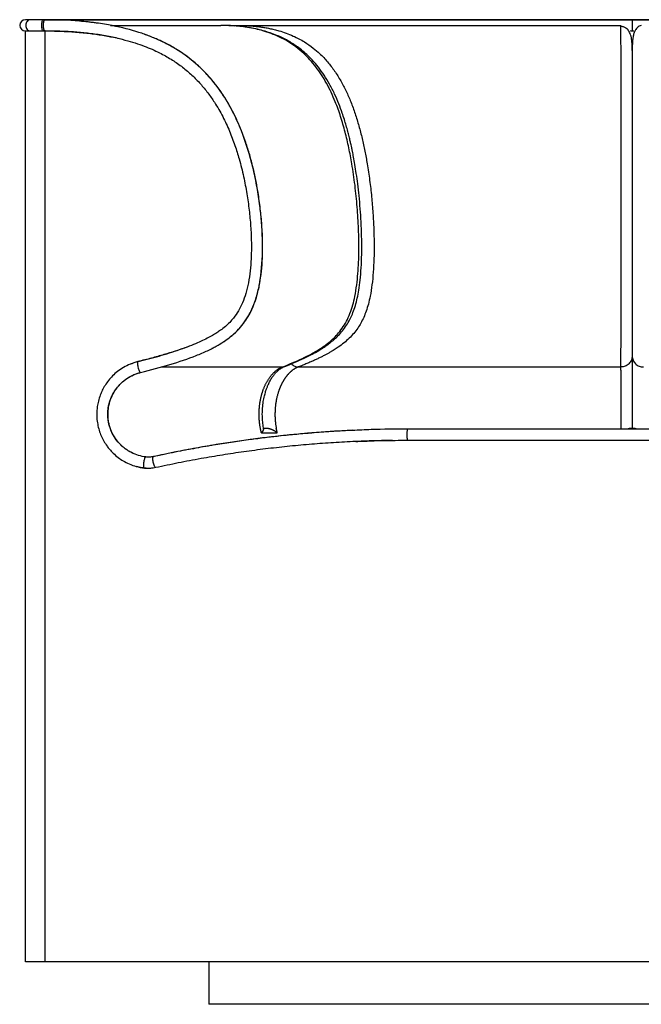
# Model space of a CAD drawing. Header units: millimetres. Extents: x -434 to 434, y 6 to 704.
# Tile 1 of 2: x -434 to 6, y 6 to 704. Entities that reach past the tile are written whole.
import ezdxf

# ---------------------------------------------------------------- set-up
doc = ezdxf.new("R2010")
doc.units = ezdxf.units.MM

msp = doc.modelspace()

# ---------------------------------------------------------------- linework, layer by layer
at = {"color": 7, "linetype": 'Continuous', "lineweight": 25}
for p, q in [((-426.42, 704), (-430, 704)), ((-415.97, 704), (-416.98, 704)), ((-289.73, 699.93), (-291.59, 700)), ((-285.8, 700), (-286.36, 699.87)), ((-285.8, 700), (-280.03, 700)), ((-281.66, 699.58), (-280.03, 700)), ((-430, 36.47), (-430, 696)), ((-430, 696), (-426.42, 696)), ((-416.61, 696), (-416.98, 696)), ((-416.73, 696), (-416.17, 696.04)), ((-416.16, 696.11), (-416.22, 696.15)), ((-415.98, 36.47), (-415.98, 696)), ((-1.07, 696), (-1.14, 696.12)), ((-1.14, 696.08), (1.15, 696.08)), ((-247.96, 457.96), (-246.2, 458.48)), ((-198.13, 412.99), (-203.11, 412.76)), ((-7.87, 414.44), (-7.87, 414)), ((-159, 406), (-165.93, 405.97)), ((-339.37, 394.38), (-341.38, 394.15)), ((-345.65, 386.35), (-341.14, 386.19)), ((430, 36.47), (-430, 36.47)), ((-300, 36.47), (-300, 6.47)), ((300, 6.47), (-300, 6.47))]:
    msp.add_line(p, q, dxfattribs=at)
msp.add_arc((-430, 700), 4, 90, 270, dxfattribs=at)
for points, knots in [([(-426.42, 704), (-426.85, 704), (-427.28, 703.9), (-428.08, 703.5), (-428.44, 703.2), (-429.05, 702.46), (-429.29, 702.01), (-429.62, 701.05), (-429.71, 700.52), (-429.71, 699.48), (-429.62, 698.95), (-429.29, 697.99), (-429.05, 697.54), (-428.44, 696.8), (-428.08, 696.5), (-427.28, 696.1), (-426.85, 696), (-426.42, 696)], [0, 0, 0, 0, 0.125, 0.125, 0.25, 0.25, 0.375, 0.375, 0.5, 0.5, 0.625, 0.625, 0.75, 0.75, 0.875, 0.875, 1, 1, 1, 1]), ([(-418.37, 700), (-418.37, 700.52), (-418.34, 701.05), (-418.2, 702.01), (-418.09, 702.46), (-417.83, 703.2), (-417.68, 703.5), (-417.34, 703.9), (-417.16, 704), (-416.98, 704)], [0, 0, 0, 0, 0.25, 0.25, 0.5, 0.5, 0.75, 0.75, 1, 1, 1, 1]), ([(-416.98, 696), (-417.16, 696), (-417.34, 696.1), (-417.68, 696.5), (-417.83, 696.8), (-418.09, 697.54), (-418.2, 697.99), (-418.34, 698.95), (-418.37, 699.48), (-418.37, 700)], [0, 0, 0, 0, 0.25, 0.25, 0.5, 0.5, 0.75, 0.75, 1, 1, 1, 1]), ([(-416.22, 696.15), (-416.3, 696.19), (-416.53, 696.3), (-416.86, 697.12), (-417.12, 698.42), (-417.21, 700), (-417.11, 701.57), (-416.84, 702.89), (-416.44, 703.82), (-416.13, 703.94), (-415.97, 704)], [0, 0, 0, 0, 0.066622, 0.19999, 0.33327, 0.466652, 0.599952, 0.733304, 0.866671, 1, 1, 1, 1]), ([(-416.63, 704), (-415.41, 704), (-412.88, 704), (-408.04, 704), (-402.23, 704), (-395.43, 704), (-387.58, 704), (-378.64, 704), (-368.52, 704), (-357.16, 704), (-344.53, 704), (-330.71, 704), (-315.7, 704), (-300.69, 704), (-285.96, 704), (-271.74, 704), (-256.85, 704), (-241.29, 704), (-224.74, 704), (-207.19, 704), (-188.6, 704), (-169.34, 704), (-149.43, 704), (-128.87, 704), (-108.1, 704), (-87.17, 704), (-66.12, 704), (-44.54, 704), (-22.44, 704), (-7.53, 704), (0, 704)], [0, 0, 0, 0, 0.031475, 0.0657617, 0.1004205, 0.1354852, 0.1710009, 0.2069961, 0.243486, 0.2811729, 0.319418, 0.3582042, 0.3975185, 0.4373509, 0.4689992, 0.5009453, 0.5331839, 0.5657142, 0.5985385, 0.6336798, 0.6691723, 0.7050411, 0.7413225, 0.7780596, 0.815308, 0.8509571, 0.8871805, 0.9240449, 0.9616264, 1, 1, 1, 1]), ([(-348.32, 454.07), (-333.92, 457.63), (-320.37, 461.55), (-307.59, 466.61), (-306.2, 467.18), (-303.51, 468.34), (-299.61, 470.1), (-293.74, 473.14), (-288.63, 476.39), (-285.87, 478.46), (-284.1, 479.86), (-283.24, 480.58), (-279.08, 484.29), (-275.45, 488.42), (-272.48, 493.19), (-271.35, 495.15), (-270.81, 496.16), (-269.24, 499.33), (-267.26, 503.98), (-265.23, 511.01), (-264.08, 516.66), (-263.66, 519.26), (-263.39, 521.03), (-263.26, 521.93), (-262.22, 530.09), (-261.51, 545.65), (-262.64, 561.79), (-263.6, 570.12), (-263.66, 570.61), (-263.78, 571.6), (-263.96, 573.08), (-264.43, 576.63), (-265.54, 584), (-268.53, 599.66), (-272.6, 614), (-277.1, 625.74), (-278.05, 628.08), (-280.08, 632.71), (-283.28, 639.59), (-289.51, 650.56), (-296.32, 659.68), (-300.56, 664.41), (-302.3, 666.28), (-303.19, 667.2), (-305.88, 669.88), (-315.11, 678.43), (-325.56, 685), (-335.73, 689.72), (-336.87, 690.23), (-339.22, 691.23), (-342.85, 692.72), (-352.12, 696.02), (-364.63, 699.27), (-376.61, 701.26), (-381.53, 701.9), (-383.52, 702.15), (-384.53, 702.27), (-387.57, 702.6), (-397.71, 703.59), (-407.93, 703.97), (-415.97, 704)], [0, 0, 0, 0, 0.125, 0.125, 0.140625, 0.140625, 0.15625, 0.1875, 0.21875, 0.234375, 0.234375, 0.25, 0.25, 0.3125, 0.328125, 0.328125, 0.34375, 0.34375, 0.375, 0.40625, 0.421875, 0.429687, 0.429687, 0.4375, 0.4375, 0.5, 0.5625, 0.5625, 0.566406, 0.566406, 0.570312, 0.578125, 0.59375, 0.625, 0.6875, 0.6875, 0.703125, 0.703125, 0.71875, 0.75, 0.78125, 0.789062, 0.789062, 0.796875, 0.796875, 0.8125, 0.875, 0.875, 0.882812, 0.882812, 0.890625, 0.90625, 0.9375, 0.953125, 0.957031, 0.957031, 0.960937, 0.960937, 0.96875, 1, 1, 1, 1]), ([(0, 703.92), (-5.9, 703.92), (-17.43, 703.92), (-34.29, 703.92), (-50.3, 703.92), (-65.51, 703.92), (-79.92, 703.92), (-94.33, 703.92), (-108.65, 703.92), (-122.81, 703.92), (-136.02, 703.92), (-148.81, 703.92), (-161.14, 703.92), (-172.95, 703.92), (-183.71, 703.92), (-193.47, 703.92), (-202.33, 703.92), (-210.62, 703.92), (-218.62, 703.92), (-230.01, 703.92), (-244.65, 703.92), (-262.22, 703.92), (-279.33, 703.92), (-295.83, 703.92), (-311.57, 703.92), (-326.44, 703.92), (-340.35, 703.92), (-353.25, 703.92), (-365.1, 703.92), (-375.86, 703.92), (-385.51, 703.92), (-394.05, 703.92), (-401.41, 703.92), (-407.65, 703.92), (-410.91, 703.92), (-412.49, 703.92)], [0, 0, 0, 0, 0.030996, 0.060512, 0.088628, 0.115416, 0.14094, 0.165257, 0.192429, 0.218058, 0.242202, 0.264911, 0.289025, 0.311388, 0.332042, 0.351021, 0.368358, 0.384465, 0.400604, 0.416867, 0.454492, 0.492732, 0.531558, 0.570907, 0.610402, 0.649904, 0.689382, 0.728806, 0.768149, 0.807427, 0.846651, 0.885819, 0.924876, 0.963422, 1, 1, 1, 1]), ([(-369.65, 700), (-369.06, 700), (-365.57, 700), (-358.13, 700), (-347.22, 700), (-335.06, 700), (-321.75, 700), (-307.33, 700), (-296.86, 700), (-291.59, 700)], [0, 0, 0, 0, 0.031228, 0.186969, 0.344978, 0.505316, 0.667965, 0.832891, 1, 1, 1, 1]), ([(-246.17, 458.39), (-243.73, 459.35), (-239.13, 461.17), (-232.68, 464.06), (-227.09, 466.83), (-222.36, 469.46), (-218.68, 471.76), (-215.91, 473.68), (-213.73, 475.33), (-211.67, 477.03), (-209.57, 478.92), (-207.13, 481.37), (-204.45, 484.52), (-201.78, 488.4), (-199.59, 492.42), (-197.69, 496.73), (-196.08, 501.48), (-194.72, 506.79), (-193.58, 512.83), (-192.64, 519.95), (-191.95, 528.48), (-191.6, 538.23), (-191.62, 549.15), (-192.01, 559.88), (-192.67, 570.08), (-193.47, 579.04), (-194.42, 587.37), (-195.43, 594.72), (-196.42, 601.04), (-197.35, 606.3), (-198.12, 610.27), (-198.72, 613.16), (-199.24, 615.55), (-199.83, 618.16), (-200.6, 621.34), (-201.54, 625.02), (-202.66, 629.06), (-203.97, 633.4), (-205.68, 638.6), (-207.92, 644.66), (-210.87, 651.51), (-214.31, 658.31), (-218.17, 664.69), (-222.28, 670.43), (-226.39, 675.25), (-230.4, 679.25), (-234.21, 682.55), (-237.95, 685.35), (-241.54, 687.7), (-245.1, 689.75), (-248.86, 691.63), (-253.05, 693.44), (-257.73, 695.12), (-262.89, 696.62), (-268.31, 697.84), (-273.85, 698.77), (-279.28, 699.43), (-284.52, 699.85), (-288.04, 699.94), (-289.74, 699.99)], [0, 0, 0, 0, 0.0308057, 0.0580698, 0.0818355, 0.1021002, 0.1188217, 0.1294225, 0.1383056, 0.1473874, 0.1568461, 0.1667065, 0.1814355, 0.1962121, 0.2097338, 0.2218059, 0.2366774, 0.2516797, 0.2668103, 0.2865165, 0.3092629, 0.3350673, 0.363979, 0.3960354, 0.4203663, 0.4453918, 0.467877, 0.4875406, 0.5051099, 0.5195563, 0.5308647, 0.5380174, 0.5436689, 0.5508868, 0.5599843, 0.570588, 0.5821926, 0.5948051, 0.6084358, 0.6282214, 0.6498861, 0.6730732, 0.6959299, 0.7181477, 0.7396774, 0.7575562, 0.7748705, 0.791305, 0.8066966, 0.8211465, 0.8367112, 0.8541847, 0.873542, 0.8947606, 0.9177137, 0.9401826, 0.9613641, 0.9812934, 1, 1, 1, 1]), ([(-247.96, 457.96), (-245.58, 458.89), (-240.81, 460.76), (-233.68, 463.95), (-226.52, 467.56), (-220.57, 471.13), (-215.85, 474.57), (-212.29, 477.57), (-208.79, 481.1), (-205.44, 485.3), (-202.43, 490.26), (-199.89, 495.83), (-197.94, 501.8), (-196.33, 508.55), (-195.13, 516.01), (-194.31, 524.1), (-193.84, 532.1), (-193.66, 540.03), (-193.68, 547.91), (-193.97, 558.34), (-194.74, 571.3), (-196.31, 586.73), (-198.33, 600.74), (-200.7, 613.32), (-203.32, 624.48), (-206.49, 635.41), (-209.86, 644.79), (-213.28, 652.62), (-216.54, 659.04), (-220.15, 665.06), (-224.06, 670.62), (-228.26, 675.66), (-232.98, 680.43), (-238.24, 684.8), (-243.99, 688.64), (-249.85, 691.78), (-255.79, 694.28), (-263.07, 696.67), (-271.7, 698.57), (-281.04, 699.74), (-287.05, 699.87), (-289.73, 699.93)], [0, 0, 0, 0, 0.0300637, 0.0602842, 0.0908321, 0.1219783, 0.1379149, 0.1542064, 0.1709693, 0.1882532, 0.2059678, 0.2237377, 0.2411921, 0.2581432, 0.2800256, 0.3013417, 0.3222909, 0.343009, 0.3635859, 0.3840694, 0.424874, 0.4656203, 0.5065199, 0.5373661, 0.5683856, 0.5996484, 0.6311961, 0.6524066, 0.6737316, 0.6951551, 0.716624, 0.7380833, 0.7594885, 0.7850347, 0.8104021, 0.8355743, 0.8605556, 0.8853602, 0.9263806, 0.967102, 1, 1, 1, 1]), ([(-280.03, 700), (-279.63, 700), (-278.8, 700), (-277.54, 699.98), (-276.25, 699.95), (-274.93, 699.91), (-273.58, 699.85), (-272.2, 699.77), (-270.79, 699.68), (-269.36, 699.57), (-267.89, 699.44), (-266.4, 699.28), (-264.89, 699.1), (-263.35, 698.9), (-261.79, 698.67), (-260.21, 698.41), (-258.61, 698.12), (-256.99, 697.8), (-255.35, 697.45), (-253.69, 697.06), (-252.01, 696.63), (-247.48, 695.36), (-240.79, 692.96), (-232.68, 688.71), (-226.46, 684.38), (-220.97, 679.68), (-215.83, 674.3), (-210.82, 667.78), (-206.44, 660.78), (-202.63, 653.44), (-199.25, 645.65), (-196.25, 637.41), (-193.61, 628.75), (-191.32, 619.89), (-189.37, 610.92), (-187.57, 601.06), (-185.97, 590.28), (-184.63, 578.63), (-183.68, 567.12), (-183.08, 555.89), (-182.82, 545.09), (-182.93, 534.84), (-183.4, 525.25), (-184.26, 516.38), (-185.45, 508.86), (-186.87, 502.65), (-188.41, 497.61), (-190.18, 493.1), (-192.2, 489.06), (-194.55, 485.25), (-197.32, 481.63), (-200.57, 478.17), (-204.24, 474.94), (-207.32, 472.65), (-209.67, 471.07), (-211.18, 470.1), (-212.8, 469.11), (-214.54, 468.1), (-216.4, 467.07), (-218.39, 466.01), (-220.52, 464.93), (-222.8, 463.82), (-225.23, 462.7), (-227.83, 461.54), (-230.59, 460.37), (-233.54, 459.16), (-235.57, 458.37), (-236.61, 457.96)], [0, 0, 0, 0, 0.004987, 0.010106, 0.015353, 0.020727, 0.026223, 0.031839, 0.037573, 0.04342, 0.049378, 0.055443, 0.061613, 0.067885, 0.074254, 0.080719, 0.087276, 0.093921, 0.100652, 0.107466, 0.11436, 0.121331, 0.163551, 0.197803, 0.225143, 0.246259, 0.2738, 0.300074, 0.325359, 0.349831, 0.373583, 0.398581, 0.423531, 0.448365, 0.472997, 0.497292, 0.528375, 0.559233, 0.589531, 0.618925, 0.647095, 0.673793, 0.698809, 0.722083, 0.743692, 0.759061, 0.773409, 0.787018, 0.800153, 0.813063, 0.827977, 0.843742, 0.860644, 0.878919, 0.885121, 0.891733, 0.89878, 0.906291, 0.914297, 0.922828, 0.931916, 0.941591, 0.951887, 0.962839, 0.974483, 0.986857, 1, 1, 1, 1]), ([(-280.03, 700), (-263.18, 700), (-244.7, 700), (-214.74, 700), (-204.38, 700), (-182.96, 700), (-171.9, 700), (-149.09, 700), (-137.35, 700), (-113.22, 700), (-100.82, 700), (-75.4, 700), (-62.37, 700), (-35.66, 700), (-21.99, 700), (-8, 700)], [0, 0, 0, 0, 0.25, 0.25, 0.375, 0.375, 0.5, 0.5, 0.625, 0.625, 0.75, 0.75, 0.875, 0.875, 1, 1, 1, 1]), ([(-7.99, 699.02), (-7.99, 699.25), (-7.99, 699.92), (-8, 699.97), (-8, 700)], [0, 0, 0, 0, 0.3341151, 1, 1, 1, 1]), ([(0, 682.23), (-0.01, 683.46), (-0.03, 685.8), (-0.21, 688.72), (-0.54, 691.16), (-1.04, 693.2), (-1.68, 694.84), (-2.45, 696.15), (-3.29, 697.16), (-4.2, 697.93), (-5.13, 698.48), (-6.01, 698.84), (-6.96, 699.09), (-7.66, 699.12), (-7.99, 699.14)], [0, 0, 0, 0, 0.177136, 0.337017, 0.479305, 0.603825, 0.71053, 0.785917, 0.849196, 0.900787, 0.932325, 0.958439, 0.980327, 1, 1, 1, 1]), ([(-7.96, 457.96), (-7.96, 458.9), (-7.96, 460.77), (-7.95, 463.97), (-7.95, 467.61), (-7.94, 471.2), (-7.92, 474.66), (-7.91, 477.68), (-7.9, 481.25), (-7.88, 485.49), (-7.86, 490.48), (-7.84, 496.08), (-7.83, 502.04), (-7.82, 509.3), (-7.82, 517.81), (-7.82, 527.46), (-7.82, 537), (-7.82, 546.45), (-7.82, 557.88), (-7.82, 571.31), (-7.82, 586.69), (-7.82, 600.66), (-7.83, 613.2), (-7.84, 624.35), (-7.84, 635.26), (-7.85, 644.63), (-7.86, 652.47), (-7.87, 658.9), (-7.88, 664.93), (-7.89, 670.51), (-7.91, 675.56), (-7.92, 680.35), (-7.93, 684.74), (-7.95, 688.6), (-7.96, 691.75), (-7.97, 694.26), (-7.98, 696.64), (-7.98, 698.3), (-7.99, 698.84), (-7.99, 699.02)], [0, 0, 0, 0, 0.031766, 0.063723, 0.096029, 0.128933, 0.145777, 0.163023, 0.18075, 0.199058, 0.217804, 0.236583, 0.25499, 0.272857, 0.300483, 0.327325, 0.353713, 0.379825, 0.405758, 0.448763, 0.491793, 0.534988, 0.567542, 0.600287, 0.633296, 0.666616, 0.689021, 0.711544, 0.734169, 0.756842, 0.779511, 0.802134, 0.829137, 0.855946, 0.882543, 0.908934, 0.935144, 0.978479, 1, 1, 1, 1]), ([(0, 704), (21.63, 704), (42.58, 704), (83.07, 704), (102.62, 704), (140.24, 704), (158.32, 704), (192.89, 704), (209.39, 704), (240.69, 704), (255.49, 704), (283.26, 704), (296.23, 704), (320.24, 704), (331.28, 704), (346.35, 704), (351.12, 704), (360.16, 704), (364.44, 704), (376.51, 704), (383.57, 704), (395.83, 704), (401.02, 704), (409.77, 704), (413.34, 704), (419.14, 704), (421.39, 704), (424.89, 704), (426.15, 704), (428.01, 704), (428.61, 704), (429.44, 704), (429.67, 704), (429.95, 704), (430, 704), (430, 704)], [0, 0, 0, 0, 0.0625, 0.0625, 0.125, 0.125, 0.1875, 0.1875, 0.25, 0.25, 0.3125, 0.3125, 0.375, 0.375, 0.4375, 0.4375, 0.46875, 0.46875, 0.5, 0.5, 0.5625, 0.5625, 0.625, 0.625, 0.6875, 0.6875, 0.75, 0.75, 0.8125, 0.8125, 0.875, 0.875, 0.9375, 0.9375, 1, 1, 1, 1]), ([(0, 704), (0, 704), (0, 703.9), (0, 703.5), (0, 703.2), (0, 702.46), (0, 702.01), (0, 701.05), (0, 700.52), (0, 699.48), (0, 698.95), (0, 697.99), (0, 697.54), (0, 696.8), (0, 696.5), (0, 696.1), (0, 696), (0, 696)], [0, 0, 0, 0, 0.125, 0.125, 0.25, 0.25, 0.375, 0.375, 0.5, 0.5, 0.625, 0.625, 0.75, 0.75, 0.875, 0.875, 1, 1, 1, 1]), ([(412.61, 703.92), (411.12, 703.92), (407.97, 703.92), (401.92, 703.92), (394.7, 703.92), (386.35, 703.92), (376.91, 703.92), (366.38, 703.92), (355.27, 703.92), (343.75, 703.92), (332.01, 703.92), (319.68, 703.92), (306.95, 703.92), (294.02, 703.92), (281.02, 703.92), (268.04, 703.92), (257.24, 703.92), (248.48, 703.92), (241.51, 703.92), (233.76, 703.92), (225.2, 703.92), (215.85, 703.92), (205.68, 703.92), (194.67, 703.92), (182.73, 703.92), (170.23, 703.92), (157.2, 703.92), (143.69, 703.92), (129.26, 703.92), (113.88, 703.92), (98.49, 703.92), (83.18, 703.92), (68.04, 703.92), (52.15, 703.92), (35.48, 703.92), (18.01, 703.92), (6.09, 703.92), (0, 703.92)], [0, 0, 0, 0, 0.034504, 0.073128, 0.11176, 0.150446, 0.189201, 0.228021, 0.266911, 0.300994, 0.335106, 0.369093, 0.402174, 0.434179, 0.465063, 0.494779, 0.523316, 0.53682, 0.551721, 0.568034, 0.585779, 0.604975, 0.625264, 0.647001, 0.670214, 0.694939, 0.718763, 0.743908, 0.770415, 0.798338, 0.827739, 0.853423, 0.880234, 0.908228, 0.937471, 0.968035, 1, 1, 1, 1]), ([(6.44, 699.84), (5.93, 699.7), (4.84, 699.38), (3.55, 698.45), (2.42, 697.13), (1.5, 695.36), (0.8, 693.12), (0.33, 690.27), (0.05, 686.77), (0.02, 683.77), (0, 682.23)], [0, 0, 0, 0, 0.089524, 0.189213, 0.299131, 0.419342, 0.549805, 0.690287, 0.840498, 1, 1, 1, 1]), ([(-426.42, 696), (-425.85, 696), (-425.2, 696), (-424.16, 696), (-423.8, 696), (-423.05, 696), (-422.66, 696), (-421.86, 696), (-421.45, 696), (-420.6, 696), (-420.17, 696), (-418.84, 696), (-417.93, 696), (-416.98, 696)], [0, 0, 0, 0, 0.25, 0.25, 0.375, 0.375, 0.5, 0.5, 0.625, 0.625, 0.75, 0.75, 1, 1, 1, 1]), ([(-416.23, 696.08), (-412.58, 696.03), (-405.32, 695.94), (-394.5, 695.32), (-384.08, 694.3), (-374.35, 692.89), (-365.56, 691.17), (-357.7, 689.22), (-350.71, 687.09), (-344.49, 684.84), (-338.9, 682.49), (-332.68, 679.48), (-325.83, 675.56), (-318.55, 670.45), (-311.91, 664.81), (-305.93, 658.71), (-300.62, 652.26), (-295.24, 644.54), (-290.05, 635.52), (-285.3, 625.26), (-281.51, 615.21), (-278.16, 604.48), (-275.3, 593.03), (-272.98, 580.92), (-271.33, 569.19), (-270.25, 557.67), (-269.75, 546.15), (-269.88, 535.57), (-270.6, 526.06), (-271.79, 517.83), (-273.57, 510.21), (-275.92, 503.51), (-278.85, 497.68), (-282, 493.12), (-285.19, 489.52), (-288.3, 486.62), (-291.39, 484.19), (-294.47, 482.08), (-297.58, 480.17), (-301.31, 478.15), (-305.75, 476), (-311.01, 473.75), (-317.13, 471.42), (-324.14, 469.04), (-332.06, 466.61), (-340.87, 464.14), (-347.06, 462.58), (-350.29, 461.76)], [0, 0, 0, 0, 0.030366, 0.060365, 0.089717, 0.116916, 0.141388, 0.163421, 0.183278, 0.201195, 0.217398, 0.232733, 0.257429, 0.281297, 0.304609, 0.327573, 0.349867, 0.371469, 0.402753, 0.432821, 0.461406, 0.488175, 0.522202, 0.555142, 0.586017, 0.616198, 0.646957, 0.67749, 0.70008, 0.722681, 0.743443, 0.762123, 0.779014, 0.795305, 0.806241, 0.817492, 0.829447, 0.837847, 0.847592, 0.858921, 0.872125, 0.887545, 0.905262, 0.925329, 0.947811, 0.97272, 1, 1, 1, 1]), ([(-362.02, 690.22), (-365.33, 690.97), (-372.03, 692.48), (-382.12, 693.99), (-392.22, 695.06), (-403.48, 695.81), (-411.4, 695.93), (-415.98, 696)], [0, 0, 0, 0, 0.18572, 0.37636, 0.56101, 0.745673, 1, 1, 1, 1]), ([(-297.58, 471.27), (-296.63, 471.74), (-293.8, 473.15), (-289.5, 475.8), (-284.41, 479.45), (-279.71, 483.65), (-275.5, 488.48), (-272.1, 493.5), (-269.36, 498.75), (-267.15, 504.26), (-265.1, 511.02), (-263.48, 518.99), (-262.39, 528.09), (-261.86, 537.27), (-261.81, 547.45), (-262.31, 558.4), (-263.41, 570.11), (-264.9, 580.74), (-266.67, 590.51), (-268.64, 599.41), (-270.99, 608.3), (-273.62, 616.69), (-276.54, 624.69), (-279.77, 632.37), (-283.59, 640.2), (-288.09, 648.08), (-293.06, 655.45), (-298.46, 662.26), (-304.2, 668.42), (-310.57, 674.22), (-317.54, 679.56), (-325.12, 684.39), (-332.19, 688.12), (-338.64, 690.98), (-342.68, 692.63), (-345, 693.4), (-345.35, 693.51)], [0, 0, 0, 0, 0.012036, 0.035586, 0.056688, 0.082206, 0.105837, 0.128078, 0.149528, 0.17144, 0.193823, 0.227654, 0.261219, 0.295215, 0.329213, 0.373734, 0.416435, 0.459183, 0.492512, 0.526282, 0.560019, 0.594314, 0.623583, 0.654443, 0.68668, 0.720252, 0.755239, 0.785593, 0.817119, 0.849261, 0.882046, 0.915724, 0.950556, 0.972259, 0.995779, 1, 1, 1, 1]), ([(1.15, 696.12), (1.11, 696.07), (1.07, 696), (1.07, 696), (1.07, 696)], [0, 0, 0, 0, 0.779046, 1, 1, 1, 1]), ([(0, 682.7), (0, 682.37), (0, 681.03), (0, 677.93), (0, 673.25), (0, 667.58), (0, 661), (0, 653.59), (0, 645.5), (0, 636.91), (0, 627.98), (0, 618.81), (0, 609.42), (0, 597.65), (0, 583.42), (0, 566.75), (0, 552.9), (0, 542), (0, 534.05), (0, 526.12), (0, 518.25), (0, 511), (0, 504.45), (0, 498.72), (0, 493.55), (0, 489.09), (0, 485.32), (0, 482.12), (0, 478.63), (0, 475.12), (0, 471.61), (0, 468.49), (0, 466.65), (0, 465.73)], [0, 0, 0, 0, 0.011085, 0.04488, 0.07867, 0.113073, 0.147466, 0.181865, 0.216268, 0.250678, 0.284464, 0.318245, 0.352027, 0.38582, 0.443165, 0.500439, 0.557687, 0.58472, 0.611775, 0.638821, 0.665854, 0.692877, 0.714804, 0.736731, 0.758661, 0.780596, 0.802523, 0.824466, 0.846401, 0.884799, 0.923206, 0.961599, 1, 1, 1, 1]), ([(-350.1, 461.85), (-347.63, 462.47), (-340.21, 464.34), (-327.93, 467.73), (-318.3, 471.15), (-313.51, 472.85)], [0, 0, 0, 0, 0.200821, 0.602527, 1, 1, 1, 1]), ([(-350.29, 461.76), (-352.11, 461.23), (-355.65, 460.19), (-360.47, 457.74), (-364.64, 454.91), (-368.17, 451.78), (-371.11, 448.47), (-373.54, 445.04), (-375.48, 441.56), (-377.1, 437.83), (-378.3, 433.96), (-379.05, 430.11), (-379.44, 426.14), (-379.42, 421.93), (-378.84, 417.41), (-377.78, 413.13), (-376.29, 409.12), (-374.41, 405.38), (-372.39, 402.24), (-370.17, 399.41), (-367.59, 396.65), (-364.39, 393.89), (-360.58, 391.32), (-356.29, 389.12), (-351.26, 387.28), (-347.57, 386.67), (-345.65, 386.35)], [0, 0, 0, 0, 0.053984, 0.105192, 0.153031, 0.196956, 0.238079, 0.277565, 0.314768, 0.349352, 0.390939, 0.427188, 0.458292, 0.50153, 0.543701, 0.584512, 0.623769, 0.662698, 0.701261, 0.728462, 0.763408, 0.807744, 0.847814, 0.893517, 0.944509, 1, 1, 1, 1]), ([(-355.27, 460.13), (-354.97, 460.26), (-353.32, 461.02), (-351.55, 461.48), (-350.1, 461.85)], [0, 0, 0, 0, 0.176422, 1, 1, 1, 1]), ([(-350.1, 461.85), (-350.23, 461.85), (-350.34, 461.75), (-350.49, 461.37), (-350.54, 461.08), (-350.56, 460.37), (-350.53, 459.94), (-350.42, 459.01), (-350.33, 458.5), (-350.1, 457.49), (-349.96, 456.98), (-349.64, 456.05), (-349.47, 455.61), (-349.12, 454.89), (-348.94, 454.59), (-348.61, 454.19), (-348.45, 454.08), (-348.32, 454.07)], [0, 0, 0, 0, 0.125, 0.125, 0.25, 0.25, 0.375, 0.375, 0.5, 0.5, 0.625, 0.625, 0.75, 0.75, 0.875, 0.875, 1, 1, 1, 1]), ([(0, 465.73), (0, 464.71), (-0.21, 463.7), (-1, 461.83), (-1.6, 460.97), (-3.07, 459.53), (-3.95, 458.96), (-5.88, 458.18), (-6.92, 457.97), (-7.96, 457.96)], [0, 0, 0, 0, 0.25, 0.25, 0.5, 0.5, 0.75, 0.75, 1, 1, 1, 1]), ([(0, 465.73), (0, 464.71), (0.21, 463.7), (1, 461.83), (1.6, 460.97), (3.07, 459.53), (3.95, 458.96), (5.88, 458.18), (6.92, 457.97), (7.96, 457.96)], [0, 0, 0, 0, 0.25, 0.25, 0.5, 0.5, 0.75, 0.75, 1, 1, 1, 1]), ([(0, 465.73), (0, 465.06), (0, 464.13), (0, 461.78), (0, 460.36), (0, 457.06), (0, 455.2), (0, 451.11), (0, 448.88), (0, 441.76), (0, 436.45), (0, 428.22), (0, 425.44), (0, 419.9), (0, 417.14), (0, 414.44)], [0, 0, 0, 0, 0.125, 0.125, 0.25, 0.25, 0.375, 0.375, 0.5, 0.5, 0.75, 0.75, 0.875, 0.875, 1, 1, 1, 1]), ([(-344.6, 394.22), (-346.32, 394.42), (-348.06, 394.78), (-351.47, 395.8), (-353.14, 396.46), (-355.53, 397.67), (-356.31, 398.1), (-357.82, 399.03), (-358.55, 399.53), (-359.96, 400.57), (-360.98, 401.4), (-361.92, 402.27), (-362.54, 402.86), (-362.83, 403.16), (-364.3, 404.7), (-365.41, 406.07), (-367.39, 409.01), (-368.27, 410.6), (-369.36, 413.08), (-369.69, 413.92), (-370.26, 415.63), (-370.51, 416.5), (-370.93, 418.25), (-371.11, 419.12), (-371.37, 420.88), (-371.5, 422.2), (-371.56, 423.49), (-371.57, 424.35), (-371.57, 424.78), (-371.54, 426.07), (-371.48, 426.94), (-371.19, 429.57), (-370.84, 431.33), (-370.08, 433.92), (-369.78, 434.78), (-369.12, 436.46), (-368.75, 437.28), (-367.94, 438.9), (-367.5, 439.68), (-366.57, 441.2), (-366.07, 441.94), (-365.01, 443.35), (-364.18, 444.37), (-363.31, 445.31), (-362.72, 445.92), (-362.42, 446.22), (-360.88, 447.69), (-359.51, 448.79), (-356.58, 450.76), (-355, 451.62), (-352.55, 452.71), (-351.72, 453.03), (-350.03, 453.61), (-349.18, 453.86), (-348.32, 454.07)], [0, 0, 0, 0, 0.0625, 0.0625, 0.125, 0.125, 0.15625, 0.15625, 0.1875, 0.1875, 0.21875, 0.234375, 0.234375, 0.25, 0.25, 0.3125, 0.3125, 0.375, 0.375, 0.40625, 0.40625, 0.4375, 0.4375, 0.46875, 0.46875, 0.5, 0.515625, 0.515625, 0.53125, 0.53125, 0.5625, 0.5625, 0.625, 0.625, 0.65625, 0.65625, 0.6875, 0.6875, 0.71875, 0.71875, 0.75, 0.75, 0.78125, 0.796875, 0.796875, 0.8125, 0.8125, 0.875, 0.875, 0.9375, 0.9375, 0.96875, 0.96875, 1, 1, 1, 1]), ([(-354.61, 397.22), (-355.37, 397.61), (-357.26, 398.6), (-359.95, 400.54), (-362.58, 402.9), (-365.05, 405.68), (-367.24, 408.87), (-368.97, 412.33), (-370.12, 415.48), (-370.91, 418.61), (-371.4, 422.08), (-371.48, 426.23), (-370.86, 431.06), (-369.51, 435.4), (-367.81, 438.99), (-366.15, 441.74), (-364.13, 444.38), (-361.75, 446.88), (-358.96, 449.2), (-355.72, 451.27), (-352.08, 453.04), (-349.43, 453.8), (-348.08, 454.19)], [0, 0, 0, 0, 0.035039, 0.087396, 0.134653, 0.178154, 0.237934, 0.289791, 0.33293, 0.371658, 0.418062, 0.472038, 0.536216, 0.611024, 0.652085, 0.695207, 0.739955, 0.785791, 0.834771, 0.887135, 0.942421, 1, 1, 1, 1]), ([(-333.66, 457.96), (-333.51, 457.96), (-331.86, 457.96), (-327.66, 457.96), (-321.41, 457.96), (-314.64, 457.96), (-307.76, 457.96), (-300.04, 457.96), (-291.43, 457.96), (-281.93, 457.96), (-271.52, 457.96), (-260.25, 457.96), (-252.08, 457.96), (-247.96, 457.96)], [0, 0, 0, 0, 0.011834, 0.13094, 0.250072, 0.339884, 0.430448, 0.52202, 0.614829, 0.709022, 0.804627, 0.901649, 1, 1, 1, 1]), ([(-263.43, 414.44), (-263.46, 414.63), (-263.53, 415.02), (-263.64, 415.61), (-263.73, 416.19), (-263.82, 416.78), (-263.9, 417.38), (-263.97, 417.97), (-264.04, 418.57), (-264.1, 419.17), (-264.16, 419.77), (-264.21, 420.38), (-264.25, 420.98), (-264.29, 421.59), (-264.32, 422.19), (-264.34, 422.8), (-264.35, 423.41), (-264.36, 424.02), (-264.36, 424.63), (-264.36, 425.23), (-264.35, 425.84), (-264.33, 426.45), (-264.3, 427.06), (-264.27, 427.67), (-264.23, 428.27), (-264.19, 428.88), (-264.14, 429.48), (-264.08, 430.09), (-264.01, 430.69), (-263.94, 431.29), (-263.86, 431.88), (-263.78, 432.48), (-263.68, 433.07), (-263.58, 433.66), (-263.48, 434.25), (-263.37, 434.83), (-263.25, 435.41), (-263.12, 435.99), (-262.99, 436.57), (-262.85, 437.14), (-262.71, 437.71), (-262.56, 438.27), (-262.4, 438.83), (-262.24, 439.38), (-262.07, 439.93), (-261.9, 440.48), (-261.72, 441.02), (-261.49, 441.66), (-261.21, 442.42), (-260.88, 443.27), (-260.53, 444.11), (-260.16, 444.93), (-259.77, 445.75), (-259.37, 446.55), (-258.94, 447.33), (-258.51, 448.1), (-258.05, 448.86), (-257.58, 449.59), (-257.09, 450.31), (-256.58, 451), (-256.06, 451.67), (-255.52, 452.32), (-254.97, 452.95), (-254.4, 453.55), (-253.81, 454.13), (-253.21, 454.68), (-252.6, 455.2), (-251.97, 455.69), (-251.33, 456.15), (-250.68, 456.58), (-250.02, 456.98), (-249.34, 457.34), (-248.66, 457.67), (-248.19, 457.86), (-247.96, 457.96)], [0, 0, 0, 0, 0.0108093, 0.0216199, 0.0324322, 0.0432461, 0.0540619, 0.0648796, 0.0756993, 0.086521, 0.0973448, 0.1081706, 0.1189986, 0.1298286, 0.1406606, 0.1514947, 0.1623309, 0.173169, 0.1840092, 0.1948513, 0.2056955, 0.2165418, 0.2273902, 0.2382408, 0.2490937, 0.2599491, 0.2708071, 0.281668, 0.2925318, 0.3033987, 0.3142688, 0.3251422, 0.336019, 0.3468992, 0.3577827, 0.3686697, 0.37956, 0.3904537, 0.4013508, 0.4122511, 0.4231548, 0.4340618, 0.444972, 0.4558855, 0.4668024, 0.4777225, 0.4886461, 0.4995732, 0.5173815, 0.535304, 0.5533409, 0.5714927, 0.5897595, 0.6081413, 0.626638, 0.6452495, 0.6639756, 0.6828161, 0.7017709, 0.7208402, 0.7400242, 0.7593234, 0.7787386, 0.7982704, 0.8179192, 0.8376852, 0.8575681, 0.8775677, 0.8976838, 0.9179159, 0.9382637, 0.958727, 0.9793056, 1, 1, 1, 1]), ([(-261.13, 414.24), (-261.17, 414.42), (-261.52, 415.98), (-261.85, 418.98), (-262.15, 423.64), (-262.01, 428.5), (-261.46, 433.29), (-260.67, 437.27), (-259.8, 440.44), (-258.94, 442.94), (-258.02, 445.24), (-256.93, 447.55), (-255.59, 449.91), (-254.18, 451.98), (-252.62, 453.87), (-250.84, 455.62), (-248.65, 457.29), (-247.04, 458.01), (-246.17, 458.39)], [0, 0, 0, 0, 0.009733, 0.084225, 0.153537, 0.247738, 0.330221, 0.400955, 0.45998, 0.507337, 0.547836, 0.603381, 0.660812, 0.720307, 0.773407, 0.837855, 0.913449, 1, 1, 1, 1]), ([(-236.61, 457.96), (-236.73, 457.91), (-236.96, 457.82), (-237.3, 457.67), (-237.64, 457.51), (-237.98, 457.35), (-238.32, 457.17), (-238.65, 456.99), (-238.98, 456.8), (-239.31, 456.6), (-239.63, 456.39), (-239.95, 456.18), (-240.27, 455.96), (-240.59, 455.73), (-240.9, 455.49), (-241.21, 455.25), (-241.51, 455), (-241.82, 454.74), (-242.12, 454.48), (-242.41, 454.21), (-242.7, 453.93), (-242.99, 453.65), (-243.28, 453.36), (-243.56, 453.06), (-243.83, 452.76), (-244.11, 452.45), (-244.38, 452.14), (-244.64, 451.82), (-244.91, 451.49), (-245.16, 451.16), (-245.42, 450.83), (-245.67, 450.48), (-245.91, 450.14), (-246.16, 449.79), (-246.39, 449.43), (-246.63, 449.07), (-246.86, 448.71), (-247.08, 448.34), (-247.3, 447.96), (-247.52, 447.59), (-247.74, 447.21), (-247.94, 446.82), (-248.15, 446.43), (-248.35, 446.04), (-248.55, 445.64), (-248.74, 445.25), (-248.93, 444.84), (-249.11, 444.44), (-249.29, 444.03), (-249.47, 443.62), (-249.64, 443.21), (-249.8, 442.79), (-249.97, 442.37), (-250.13, 441.95), (-250.35, 441.33), (-250.64, 440.5), (-250.97, 439.45), (-251.28, 438.39), (-251.56, 437.31), (-251.83, 436.21), (-252.07, 435.1), (-252.28, 433.98), (-252.47, 432.86), (-252.64, 431.72), (-252.78, 430.57), (-252.9, 429.42), (-252.99, 428.26), (-253.06, 427.1), (-253.1, 425.93), (-253.12, 424.77), (-253.12, 423.6), (-253.08, 422.44), (-253.03, 421.27), (-252.95, 420.12), (-252.84, 418.97), (-252.71, 417.82), (-252.56, 416.68), (-252.38, 415.55), (-252.25, 414.81), (-252.18, 414.44)], [0, 0, 0, 0, 0.0101468, 0.0202663, 0.0303586, 0.0404238, 0.0504618, 0.0604727, 0.0704564, 0.080413, 0.0903423, 0.1002445, 0.1101193, 0.1199668, 0.1297869, 0.1395796, 0.1493448, 0.1590825, 0.1687927, 0.1784753, 0.1881302, 0.1977576, 0.2073575, 0.2169297, 0.2264745, 0.2359918, 0.2454817, 0.2549442, 0.2643796, 0.2737879, 0.283169, 0.2925232, 0.3018503, 0.3111503, 0.3204234, 0.3296695, 0.3388885, 0.3480804, 0.3572453, 0.366383, 0.3754935, 0.3845769, 0.393633, 0.4026619, 0.4116636, 0.4206379, 0.4295849, 0.4385046, 0.447397, 0.4562621, 0.4650999, 0.4739105, 0.4826938, 0.49145, 0.5001792, 0.5211118, 0.5420352, 0.5629494, 0.5838543, 0.6047497, 0.6256352, 0.6465104, 0.6673751, 0.6882291, 0.7090725, 0.7299058, 0.7507298, 0.7715455, 0.7923536, 0.8131543, 0.8339476, 0.8547333, 0.875511, 0.8962805, 0.9170414, 0.9377936, 0.9585371, 0.9792724, 1, 1, 1, 1]), ([(-241.45, 460.3), (-241.43, 460.26), (-240.82, 459.38), (-239.06, 458.32), (-237.43, 458.08), (-236.61, 457.96)], [0, 0, 0, 0, 0.019822, 0.509828, 1, 1, 1, 1]), ([(-236.61, 457.96), (-229.6, 457.96), (-222.25, 457.96), (-206.87, 457.96), (-198.86, 457.96), (-182.22, 457.96), (-173.59, 457.96), (-155.74, 457.96), (-146.53, 457.96), (-127.52, 457.96), (-117.73, 457.96), (-97.55, 457.96), (-87.16, 457.96), (-65.73, 457.96), (-54.69, 457.96), (-31.89, 457.96), (-20.13, 457.96), (-7.96, 457.96)], [0, 0, 0, 0, 0.125, 0.125, 0.25, 0.25, 0.375, 0.375, 0.5, 0.5, 0.625, 0.625, 0.75, 0.75, 0.875, 0.875, 1, 1, 1, 1]), ([(-7.87, 414.44), (-7.87, 414.63), (-7.87, 415.02), (-7.87, 415.6), (-7.86, 416.19), (-7.86, 416.78), (-7.86, 417.37), (-7.86, 417.96), (-7.86, 418.56), (-7.86, 419.16), (-7.86, 419.76), (-7.86, 420.36), (-7.86, 420.96), (-7.86, 421.56), (-7.86, 422.17), (-7.86, 422.78), (-7.86, 423.38), (-7.86, 423.99), (-7.86, 424.6), (-7.86, 425.21), (-7.86, 425.81), (-7.86, 426.42), (-7.86, 427.03), (-7.86, 427.64), (-7.86, 428.24), (-7.86, 428.85), (-7.86, 429.45), (-7.86, 430.05), (-7.86, 430.65), (-7.86, 431.25), (-7.86, 431.85), (-7.86, 432.44), (-7.87, 433.03), (-7.87, 433.62), (-7.87, 434.21), (-7.87, 434.79), (-7.87, 435.38), (-7.87, 435.95), (-7.87, 436.53), (-7.87, 437.1), (-7.87, 437.67), (-7.87, 438.23), (-7.87, 438.79), (-7.87, 439.34), (-7.87, 439.89), (-7.88, 440.44), (-7.88, 440.98), (-7.88, 441.62), (-7.88, 442.36), (-7.88, 443.2), (-7.88, 444.03), (-7.89, 444.84), (-7.89, 445.65), (-7.89, 446.44), (-7.89, 447.22), (-7.9, 447.99), (-7.9, 448.74), (-7.9, 449.48), (-7.91, 450.19), (-7.91, 450.89), (-7.91, 451.57), (-7.91, 452.23), (-7.92, 452.86), (-7.92, 453.47), (-7.93, 454.05), (-7.93, 454.61), (-7.93, 455.14), (-7.94, 455.64), (-7.94, 456.11), (-7.95, 456.55), (-7.95, 456.95), (-7.95, 457.33), (-7.96, 457.67), (-7.96, 457.86), (-7.96, 457.96)], [0, 0, 0, 0, 0.010798, 0.0216, 0.032405, 0.043213, 0.054024, 0.064838, 0.075656, 0.086478, 0.097303, 0.108131, 0.118962, 0.129797, 0.140635, 0.151475, 0.162319, 0.173166, 0.184016, 0.194869, 0.205724, 0.216582, 0.227443, 0.238307, 0.249174, 0.260044, 0.270917, 0.281794, 0.292673, 0.303557, 0.314443, 0.325333, 0.336227, 0.347125, 0.358026, 0.36893, 0.379838, 0.390749, 0.401663, 0.412581, 0.423502, 0.434426, 0.445353, 0.456283, 0.467216, 0.478151, 0.48909, 0.500032, 0.517488, 0.535086, 0.552826, 0.570709, 0.588733, 0.6069, 0.625209, 0.64366, 0.662252, 0.680985, 0.699859, 0.718873, 0.738029, 0.757326, 0.776765, 0.796347, 0.816072, 0.83594, 0.855951, 0.876105, 0.8964, 0.916838, 0.937417, 0.958137, 0.978998, 1, 1, 1, 1]), ([(-198.14, 413.09), (-203.17, 412.82), (-212.86, 412.3), (-224.21, 411.42), (-232.33, 410.73), (-237.83, 410.23), (-243.85, 409.65), (-251.31, 408.86), (-260.34, 407.82), (-271.07, 406.46), (-282.86, 404.8), (-295.66, 402.8), (-309.44, 400.41), (-324.14, 397.63), (-334.19, 395.48), (-339.37, 394.38)], [0, 0, 0, 0, 0.104659, 0.201547, 0.237479, 0.275014, 0.317293, 0.364298, 0.432349, 0.508237, 0.591852, 0.683048, 0.781639, 0.887388, 1, 1, 1, 1]), ([(-203.11, 412.76), (-205.69, 412.65), (-216.88, 412.16), (-236.52, 410.52), (-262.35, 407.78), (-288.18, 404.15), (-313.95, 399.78), (-330.81, 396.24), (-339.19, 394.48)], [0, 0, 0, 0, 0.055787, 0.24215, 0.427669, 0.620612, 0.811578, 1, 1, 1, 1]), ([(-262.73, 411.34), (-262.77, 411.51), (-262.86, 411.85), (-262.98, 412.37), (-263.1, 412.88), (-263.22, 413.4), (-263.32, 413.92), (-263.39, 414.27), (-263.43, 414.44)], [0, 0, 0, 0, 0.1669899, 0.33385, 0.5005806, 0.667182, 0.8336549, 1, 1, 1, 1]), ([(-261.18, 414.23), (-261.17, 414.22), (-261.14, 414.18), (-261.18, 414), (-261.25, 413.76), (-261.43, 413.33), (-261.85, 412.58), (-262.41, 411.8), (-262.73, 411.34)], [0, 0, 0, 0, 0.037822, 0.144069, 0.256795, 0.376142, 0.636442, 1, 1, 1, 1]), ([(-251.48, 411.34), (-251.58, 411.42), (-251.76, 411.56), (-252.05, 411.76), (-252.33, 411.95), (-252.61, 412.13), (-252.87, 412.3), (-253.14, 412.46), (-253.39, 412.61), (-253.64, 412.75), (-253.87, 412.88), (-254.1, 413), (-254.32, 413.11), (-254.53, 413.21), (-254.73, 413.3), (-254.92, 413.38), (-255.21, 413.51), (-255.6, 413.67), (-256.11, 413.85), (-256.6, 414.01), (-257.09, 414.14), (-257.55, 414.25), (-258.01, 414.34), (-258.44, 414.4), (-258.86, 414.43), (-259.13, 414.44), (-259.27, 414.44)], [0, 0, 0, 0, 0.044484, 0.087394, 0.12873, 0.168491, 0.206677, 0.243285, 0.278315, 0.311766, 0.343637, 0.373928, 0.402639, 0.429771, 0.455325, 0.479301, 0.501701, 0.565989, 0.627966, 0.687663, 0.74511, 0.80034, 0.853391, 0.90431, 0.953156, 1, 1, 1, 1]), ([(-159, 414), (-167.66, 413.95), (-180.74, 413.89), (-193.75, 413.22), (-198.13, 412.99)], [0, 0, 0, 0, 0.662731, 1, 1, 1, 1]), ([(-159, 406), (-159.05, 406), (-159.11, 406.1), (-159.23, 406.5), (-159.28, 406.8), (-159.36, 407.54), (-159.39, 407.98), (-159.44, 408.94), (-159.45, 409.47), (-159.45, 410.51), (-159.44, 411.03), (-159.4, 412), (-159.36, 412.45), (-159.28, 413.19), (-159.23, 413.49), (-159.12, 413.89), (-159.06, 414), (-159, 414)], [0, 0, 0, 0, 0.125, 0.125, 0.25, 0.25, 0.375, 0.375, 0.5, 0.5, 0.625, 0.625, 0.75, 0.75, 0.875, 0.875, 1, 1, 1, 1]), ([(159, 414), (106.23, 414), (53.12, 414), (-53.12, 414), (-106.23, 414), (-159, 414)], [0, 0, 0, 0, 0.5, 0.5, 1, 1, 1, 1]), ([(-1.42, 414.44), (-1.83, 414.39), (-2.38, 414.31), (-3.02, 414.08), (-3.21, 414), (-3.21, 414)], [0, 0, 0, 0, 0.71958, 0.991519, 1, 1, 1, 1]), ([(0, 414.44), (0, 414.42), (0, 414.39), (0, 414.08), (0, 414)], [0, 0, 0, 0, 0.739867, 1, 1, 1, 1]), ([(3.13, 414), (2.98, 414.07), (2.33, 414.36), (1.82, 414.41), (1.42, 414.44)], [0, 0, 0, 0, 0.242171, 1, 1, 1, 1]), ([(-169.93, 405.9), (-174.09, 405.84), (-183.46, 405.7), (-197.99, 405.13), (-213.53, 404.26), (-229.01, 403.1), (-244.45, 401.66), (-259.83, 399.93), (-275.14, 397.92), (-290.38, 395.63), (-305.87, 393.01), (-321.62, 390.05), (-332.24, 387.79), (-337.56, 386.65)], [0, 0, 0, 0, 0.073162, 0.164643, 0.256123, 0.347604, 0.439084, 0.530564, 0.622044, 0.713524, 0.805004, 0.902479, 1, 1, 1, 1]), ([(-195.94, 405.18), (-191.56, 405.37), (-179.35, 405.91), (-167, 406.01), (-159.08, 406.07)], [0, 0, 0, 0, 0.359412, 1, 1, 1, 1]), ([(-159.08, 406.07), (-152.87, 406.07), (-140.8, 406.07), (-123.21, 406.07), (-106.66, 406.07), (-91.17, 406.07), (-76.74, 406.07), (-63.37, 406.07), (-51.07, 406.07), (-40.17, 406.07), (-30.6, 406.07), (-22.27, 406.07), (-14.59, 406.07), (-7.33, 406.07), (-0.27, 406.07), (6.64, 406.07), (15.51, 406.07), (26.22, 406.07), (38.78, 406.07), (51.13, 406.07), (61, 406.07), (68.71, 406.07), (74.63, 406.07), (81.53, 406.07), (89.49, 406.07), (98.51, 406.07), (108.59, 406.07), (119.73, 406.07), (131.92, 406.07), (145.16, 406.07), (154.32, 406.07), (159.08, 406.07)], [0, 0, 0, 0, 0.0588, 0.114234, 0.166303, 0.215006, 0.260343, 0.302315, 0.340922, 0.376162, 0.404939, 0.431002, 0.454531, 0.477171, 0.499321, 0.520982, 0.542153, 0.5828, 0.621723, 0.660372, 0.699022, 0.7147, 0.733039, 0.754719, 0.779739, 0.808098, 0.839798, 0.874839, 0.913219, 0.954939, 1, 1, 1, 1]), ([(159, 406), (132.61, 406), (106.14, 406), (53.11, 406), (26.56, 406), (-26.56, 406), (-53.12, 406), (-92.89, 406), (-106.13, 406), (-132.59, 406), (-145.8, 406), (-159, 406)], [0, 0, 0, 0, 0.25, 0.25, 0.5, 0.5, 0.75, 0.75, 0.875, 0.875, 1, 1, 1, 1]), ([(-345.47, 386.27), (-345.6, 386.27), (-345.71, 386.37), (-345.91, 386.77), (-345.99, 387.06), (-346.09, 387.78), (-346.11, 388.22), (-346.11, 389.17), (-346.08, 389.69), (-345.96, 390.72), (-345.88, 391.24), (-345.68, 392.2), (-345.56, 392.64), (-345.29, 393.38), (-345.15, 393.68), (-344.87, 394.09), (-344.73, 394.21), (-344.6, 394.22)], [0, 0, 0, 0, 0.125, 0.125, 0.25, 0.25, 0.375, 0.375, 0.5, 0.5, 0.625, 0.625, 0.75, 0.75, 0.875, 0.875, 1, 1, 1, 1]), ([(-339.19, 394.48), (-339.42, 394.43), (-339.65, 394.38), (-340.1, 394.3), (-340.78, 394.2), (-341.46, 394.14), (-342.36, 394.1), (-342.8, 394.1), (-343.69, 394.13), (-344.14, 394.16), (-344.6, 394.22)], [0, 0, 0, 0, 0.125, 0.125, 0.25, 0.5, 0.5, 0.75, 0.75, 1, 1, 1, 1]), ([(-337.56, 386.65), (-337.68, 386.65), (-337.83, 386.75), (-338.15, 387.14), (-338.31, 387.43), (-338.64, 388.14), (-338.8, 388.57), (-339.09, 389.51), (-339.22, 390.02), (-339.44, 391.04), (-339.52, 391.55), (-339.62, 392.49), (-339.64, 392.93), (-339.61, 393.66), (-339.57, 393.95), (-339.42, 394.36), (-339.31, 394.47), (-339.19, 394.48)], [0, 0, 0, 0, 0.125, 0.125, 0.25, 0.25, 0.375, 0.375, 0.5, 0.5, 0.625, 0.625, 0.75, 0.75, 0.875, 0.875, 1, 1, 1, 1]), ([(-345.47, 386.27), (-346.74, 386.45), (-348.67, 386.71), (-350.54, 387.26), (-351.17, 387.45)], [0, 0, 0, 0, 0.65975, 1, 1, 1, 1]), ([(-337.56, 386.65), (-338.86, 386.37), (-340.17, 386.2), (-342.82, 386.07), (-344.15, 386.11), (-345.47, 386.27)], [0, 0, 0, 0, 0.5, 0.5, 1, 1, 1, 1])]:
    msp.add_open_spline(points, degree=3, knots=knots, dxfattribs=at)
for points in [[(-416.98, 704), (-420.77, 704), (-424.11, 704), (-426.42, 704)], [(-1.07, 696), (-0.71, 696), (-0.36, 696), (0, 696)], [(-259.27, 414.44), (-259.96, 414.44), (-260.64, 414.44), (-261.33, 414.44)], [(-251.48, 411.34), (-251.74, 412.36), (-251.98, 413.39), (-252.18, 414.44)], [(0, 414.44), (-0.47, 414.44), (-0.95, 414.44), (-1.42, 414.44)], [(1.42, 414.44), (0.95, 414.44), (0.47, 414.44), (0, 414.44)], [(-262.73, 411.34), (-259.06, 411.34), (-255.31, 411.34), (-251.48, 411.34)]]:
    msp.add_open_spline(points, degree=3, dxfattribs=at)

doc.saveas('drawing.dxf')
